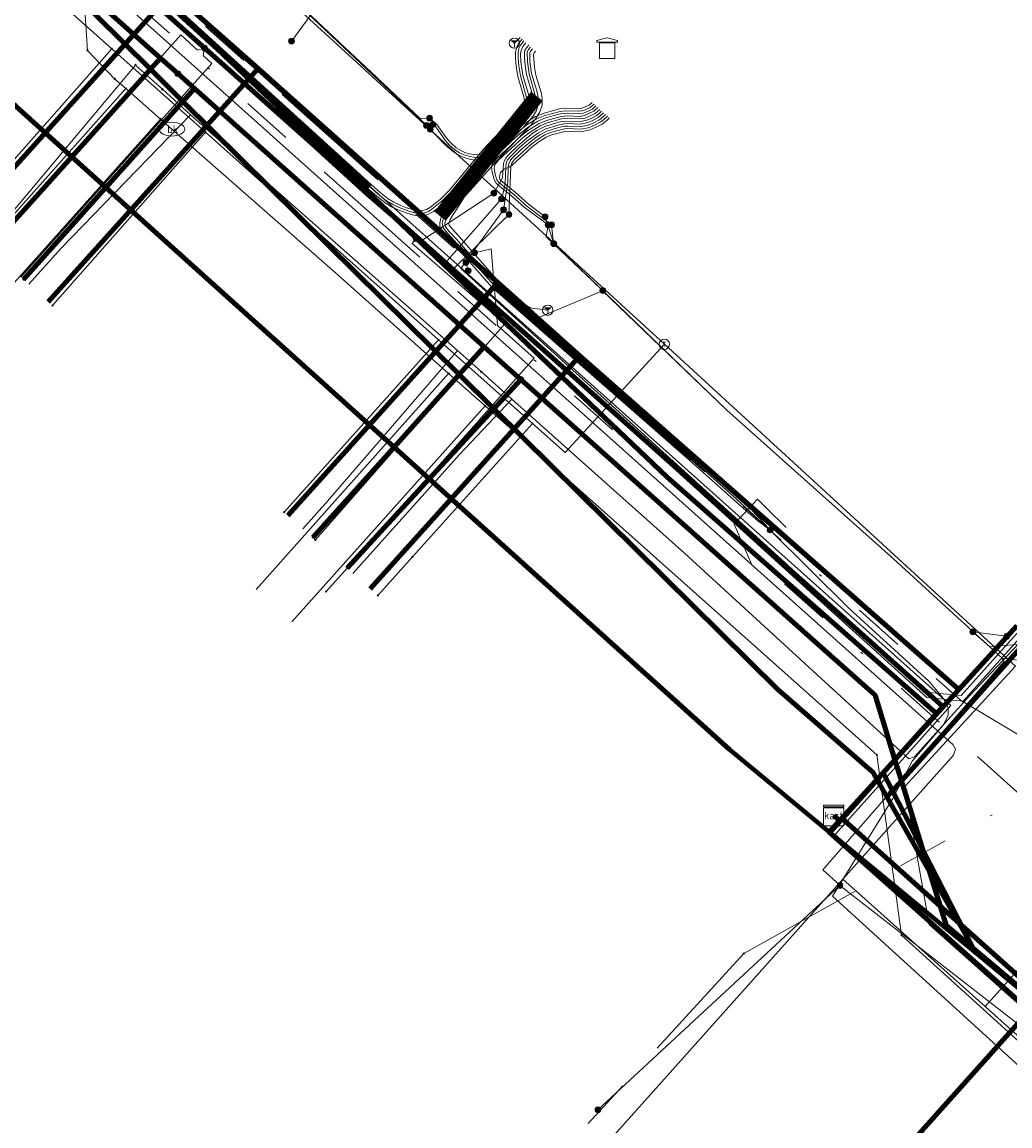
# Model space of a CAD drawing. Header units: metres. Extents: x 98902 to 136161, y 449037 to 499677.
# Tile 65 of 200: x 113127 to 113165, y 483467 to 483510. Entities that reach past the tile are written whole.
import ezdxf
from ezdxf.enums import TextEntityAlignment as Align
from ezdxf.lldxf.tags import DXFTag

# ---------------------------------------------------------------- set-up
doc = ezdxf.new("R2010")
doc.units = ezdxf.units.M
doc.linetypes.add('RI-OVERIG', pattern=[17, 5, -2, 2, -2, 0, -2, 2, -2])
for name, color, linetype, lineweight in [('B-WE-KL-DATA-G', 90, 'KL-DATA-N', 18), ('B-WE-KL-DATA_DUCT-G', 90, 'Continuous', 100), ('B-WE-KL-DATA_HULPSTUK-S', 90, 'Continuous', 25), ('B-WE-KL-DATA_KABELBED-G', 90, 'Continuous', 100), ('B-WE-KL-ET_LS-G', 190, 'KL-LS-N', 18), ('B-WE-KL-ET_LS_HULPSTUK-S', 190, 'Continuous', 25), ('B-WE-KL-ET_LS_MANTELBUIS-G', 190, 'Continuous', 100), ('B-WE-KL-ET_MS-G', 130, 'KL-MS-N', 18), ('B-WE-KL-ET_MS_HULPSTUK-S', 130, 'Continuous', 25), ('B-WE-KL-ET_MS_MANTELBUIS-G', 130, 'Continuous', 100), ('B-WE-KL-GAS_LD-G', 50, 'KL-GAS-LD-N', 18), ('B-WE-KL-GAS_LD_HULPSTUK-S', 50, 'Continuous', 25), ('B-WE-KL-WATER-G', 170, 'KL-WATER-N', 18), ('B-WE-KL-WATER-S', 170, 'Continuous', 25), ('B-WE-KL-WATER_HULPSTUK-S', 170, 'Continuous', 25), ('B-WE-RI-VRIJVERVAL-G', 210, 'RI-OVERIG', 18), ('B-WE-RI-VRIJVERVAL_HULPSTUK-S', 210, 'Continuous', 25)]:
    doc.layers.add(name, color=color, linetype=linetype, lineweight=lineweight)
doc.styles.add('NLCS-ISO', font='NLCS-ISO.ttf')
doc.styles.get("Standard").update_dxf_attribs({"font": 'arial.ttf'})
tags = doc.linetypes.add('KL-DATA-N', pattern='A,4,-1,[101,NLCS.SHX,S=0.5,R=0,X=0,Y=0],-1,4,-1,["D",Standard,S=1,R=0,X=-0.25,Y=-0.5],-1.5', length=12.5).pattern_tags.tags
tags[18] = DXFTag(74, 10)
tags = doc.linetypes.add('KL-GAS-LD-N', pattern='A,4,-1,[69,NLCS.SHX,S=0.5,R=0,X=0,Y=0],-1,4,-1,["L",Standard,S=1,R=0,X=0.25,Y=-0.5],-2', length=13).pattern_tags.tags
tags[18] = DXFTag(74, 10)
tags = doc.linetypes.add('KL-LS-N', pattern='A,4,-1,[103,NLCS.SHX,S=0.75,R=0,X=0,Y=0],-1,4,-1,["L",Standard,S=1,R=0,X=0,Y=-0.5],-2', length=13).pattern_tags.tags
tags[18] = DXFTag(74, 10)
tags = doc.linetypes.add('KL-MS-N', pattern='A,4,-1,[103,NLCS.SHX,S=0.75,R=0,X=0,Y=0],-1,4,-1,["M",Standard,S=1,R=0,X=0,Y=-0.5],-2', length=13).pattern_tags.tags
tags[18] = DXFTag(74, 10)
doc.linetypes.add('KL-WATER-N', pattern='A,7,-0.5,[168,NLCS.SHX,S=0.75,R=0,X=0.75,Y=0],-2', length=9.5)

# ---------------------------------------------------------------- blocks, each defined once
blk = doc.blocks.new('SKL-WTB_HULP_KAST-SO')
at = {"color": 0, "linetype": 'ByBlock', "lineweight": 18}
for points in [[(-2, 2), (2, 2), (2, 1.68), (-2, 1.68)], [(-2, 1.52), (2, 1.52), (2, -2), (-2, -2)]]:
    blk.add_lwpolyline(points, close=True, dxfattribs=at)
at = {"color": 0, "linetype": 'ByBlock', "lineweight": 18, "style": 'NLCS-ISO'}
blk.add_text('kast', height=1.5, dxfattribs=at).set_placement((0, 0), align=Align.MIDDLE_CENTER)
at = {"color": 0, "linetype": 'ByBlock', "lineweight": 18, "style": 'NLCS-ISO', "flags": 1}
for tag, p in [('TYPE', (2.5, 0)), ('OMSCHRIJVING', (2.5, -3)), ('LABEL', (2.5, -1.5))]:
    blk.add_attdef(tag, p, '', height=1, dxfattribs=at)
blk = doc.blocks.new('SKL-WTB_HULP_OVERIG-SO')
at = {"color": 0, "linetype": 'ByBlock', "lineweight": 18}
for points in [[(-0.14, 0.14), (0.14, -0.14)], [(0.14, 0.14), (-0.14, -0.14)]]:
    blk.add_lwpolyline(points, dxfattribs=at)
at = {"color": 0, "linetype": 'ByBlock', "lineweight": 18, "style": 'NLCS-ISO', "flags": 1}
for tag, p in [('TYPE', (1.5, 0)), ('OMSCHRIJVING', (1.5, -3)), ('LABEL', (1.5, -1.5))]:
    blk.add_attdef(tag, p, '', height=1, dxfattribs=at)
blk = doc.blocks.new('SKL-WATER_BRANDKRAAN_BRANDPUT-SO')
at = {"color": 0, "linetype": 'ByBlock', "lineweight": 18}
blk.add_ellipse((0, 0), major_axis=(2.5, 0), ratio=0.54, dxfattribs=at)
at = {"color": 0, "linetype": 'ByBlock', "lineweight": 18, "style": 'NLCS-ISO'}
blk.add_text('bk', height=1.5, dxfattribs=at).set_placement((0.16, 0), align=Align.MIDDLE_CENTER)
blk = doc.blocks.new('SKL-WTB_HULP_AARDING-SO')
at = {"color": 0, "linetype": 'ByBlock', "lineweight": 18}
for points in [[(-0.64, 0.48), (0.64, 0.48)], [(-0.48, 0.35), (0.48, 0.35)], [(-0.32, 0.21), (0.32, 0.21)], [(-0.16, 0.08), (0.16, 0.08)], [(0, -0.8), (0, 0.48)]]:
    blk.add_lwpolyline(points, dxfattribs=at)
blk.add_circle((0, 0), 1, dxfattribs=at)
at = {"color": 0, "linetype": 'ByBlock', "lineweight": 18, "style": 'NLCS-ISO', "flags": 1}
for tag, p in [('TYPE', (1.5, 0)), ('OMSCHRIJVING', (1.5, -3)), ('LABEL', (1.5, -1.5))]:
    blk.add_attdef(tag, p, '', height=1, dxfattribs=at)
blk = doc.blocks.new('SKL-WTB_HULP_T STUK-SO')
at = {"color": 0, "linetype": 'ByBlock', "lineweight": 18}
blk.add_circle((0, 0), 1, dxfattribs=at)
at = {"color": 0, "linetype": 'ByBlock', "lineweight": -2, "style": 'NLCS-ISO'}
blk.add_text('T', height=1, dxfattribs=at).set_placement((0, 0), align=Align.MIDDLE_CENTER)
at = {"color": 0, "linetype": 'ByBlock', "lineweight": 18, "style": 'NLCS-ISO', "flags": 1}
for tag, p in [('TYPE', (1.5, 0)), ('OMSCHRIJVING', (1.5, -3)), ('LABEL', (1.5, -1.5))]:
    blk.add_attdef(tag, p, '', height=1, dxfattribs=at)
blk = doc.blocks.new('SKL-WTB_HULP_MOF-SO')
at = {"linetype": 'ByBlock', "lineweight": 18}
h = blk.add_hatch(color=0, dxfattribs=at)
h.dxf.hatch_style = 1
h.paths.add_polyline_path([(-0.5625, 0, 1), (0.5625, 0, 1)])
at = {"color": 0, "linetype": 'ByBlock', "lineweight": 18}
blk.add_circle((0, 0), 0.5625, dxfattribs=at)
at = {"color": 0, "linetype": 'ByBlock', "lineweight": 18, "style": 'NLCS-ISO', "flags": 1}
for tag, p in [('TYPE', (1.5, 0)), ('OMSCHRIJVING', (1.5, -3)), ('LABEL', (1.5, -1.5))]:
    blk.add_attdef(tag, p, '', height=1, dxfattribs=at)
blk = doc.blocks.new('SKL-WTB_HULP_TECHNISCH GEBOUW-SO')
at = {"color": 0, "linetype": 'ByBlock', "lineweight": 18}
for points in [[(-2, 1.5), (0, 2), (2, 1.5), (2, 1.18), (-2, 1.18)], [(-1.5, 1.02), (1.5, 1.02), (1.5, -2), (-1.5, -2)]]:
    blk.add_lwpolyline(points, close=True, dxfattribs=at)
at = {"color": 0, "linetype": 'ByBlock', "lineweight": 18, "style": 'NLCS-ISO', "flags": 1}
for tag, p in [('TYPE', (2.5, 0)), ('OMSCHRIJVING', (2.5, -3)), ('LABEL', (2.5, -1.5))]:
    blk.add_attdef(tag, p, '', height=1, dxfattribs=at)
blk = doc.blocks.new('SRI-HULP_OVERIG-SO')
at = {"color": 0, "linetype": 'ByBlock', "lineweight": 18}
for points in [[(-0.14, 0.14), (0.14, -0.14)], [(0.14, 0.14), (-0.14, -0.14)]]:
    blk.add_lwpolyline(points, dxfattribs=at)
at = {"color": 0, "linetype": 'ByBlock', "lineweight": 18, "style": 'NLCS-ISO', "flags": 1}
for tag, p in [('TYPE', (1.5, 0)), ('OMSCHRIJVING', (1.5, -3)), ('LABEL', (1.5, -1.5))]:
    blk.add_attdef(tag, p, '', height=1, dxfattribs=at)

msp = doc.modelspace()

# ---------------------------------------------------------------- linework, layer by layer
at = {"layer": 'B-WE-KL-DATA-G', "flags": 128}
for points in [[(113020.432, 483573.982), (113031.658, 483566.995), (113078.845, 483538.792), (113089.848, 483532.216), (113092.564, 483530.306), (113094.655, 483528.069), (113096.405, 483524.762), (113096.939, 483521.455), (113096.89, 483518.843), (113109.036, 483512.527), (113112.87, 483510.063), (113119.857, 483521.564), (113138.482, 483504.803), (113162.747, 483483.105), (113158.238, 483478.074), (113170.674, 483466.928), (113202.517, 483438.355), (113223.332, 483420.253), (113297.237, 483354.025), (113300.048, 483353.792), (113358.552, 483301.314), (113359.602, 483296.803), (113357.13, 483294.061), (113365.216, 483286.732), (113367.912, 483284.289), (113371.537, 483288.338), (113389.927, 483271.882), (113422.275, 483243.381), (113452.111, 483216.258), (113449.253, 483213.084), (113455.3, 483207.641), (113457.177, 483209.669), (113461.69, 483205.633), (113492.702, 483178.76), (113497.063, 483174.789), (113501.879, 483172.163), (113504.847, 483173.605), (113507.331, 483172.914)], [(113020.495, 483574.058), (113023.083, 483572.491), (113039.202, 483562.734), (113045.091, 483559.169), (113054.615, 483553.405), (113055.01, 483553.148), (113070.018, 483543.394), (113077.984, 483538.825), (113089.595, 483531.338), (113092.654, 483529.164), (113094.258, 483527.907), (113094.78, 483527.218), (113096.462, 483524.994), (113097.153, 483523.313), (113097.398, 483522.191), (113112.432, 483512.894), (113112.818, 483512.852), (113113.352, 483512.919), (113114.12, 483513.319), (113117.489, 483518.93), (113119.629, 483522.32), (113126.397, 483515.679), (113131.669, 483511.573), (113132.376, 483510.945), (113135.74, 483507.956), (113145.08, 483499.615), (113148.286, 483496.751), (113163.067, 483483.73), (113165.323, 483486.208), (113183.685, 483469.279), (113211.018, 483444.714), (113220.892, 483435.995), (113257.706, 483403.094), (113269.338, 483392.676), (113280.69, 483382.342), (113306.494, 483359.722), (113319.051, 483348.187), (113319.562, 483347.731), (113333.722, 483335.082), (113333.523, 483334.858)], [(113020.495, 483574.058), (113023.083, 483572.491), (113039.202, 483562.734), (113045.091, 483559.169), (113054.615, 483553.405), (113055.01, 483553.148), (113070.018, 483543.394), (113077.984, 483538.825), (113089.595, 483531.338), (113092.654, 483529.164), (113094.258, 483527.907), (113094.78, 483527.218), (113096.462, 483524.994), (113097.153, 483523.313), (113097.398, 483522.191), (113112.432, 483512.894), (113112.818, 483512.852), (113113.352, 483512.919), (113114.12, 483513.319), (113117.489, 483518.93), (113119.629, 483522.32), (113126.397, 483515.679), (113131.669, 483511.573), (113132.376, 483510.945), (113135.74, 483507.956), (113145.08, 483499.615), (113148.286, 483496.751), (113163.067, 483483.73), (113165.323, 483486.208), (113171.499, 483492.992), (113173.518, 483495.21), (113183.246, 483505.946), (113188.982, 483512.288), (113192.11, 483515.747), (113196.678, 483520.799), (113201.047, 483525.634), (113201.441, 483526.075), (113207.336, 483532.666), (113212.894, 483538.88), (113216.151, 483542.521), (113225.099, 483552.505), (113242.631, 483571.349), (113243.414, 483572.191), (113251.678, 483564.703), (113256.382, 483560.433), (113260.819, 483556.525), (113266.246, 483551.745), (113269.849, 483548.57), (113272.817, 483545.955), (113274.387, 483544.572), (113278.903, 483540.595), (113282.294, 483537.607), (113284.421, 483535.556), (113297.79, 483522.662), (113299.278, 483521.603), (113293.106, 483514.683), (113293.093, 483514.669), (113289.66, 483510.836), (113289.882, 483510.638), (113289.993, 483510.539), (113290.104, 483510.439)], [(113196.455, 483520.999), (113196.678, 483520.799), (113192.11, 483515.747), (113188.982, 483512.288), (113183.246, 483505.946), (113173.518, 483495.21), (113171.499, 483492.992), (113165.323, 483486.208), (113163.067, 483483.73), (113158.5, 483478.714), (113158.414, 483478.62), (113158.185, 483478.813)], [(113183.618, 483516.305), (113184.021, 483516.753), (113188.982, 483512.288), (113183.246, 483505.946), (113173.518, 483495.21), (113171.499, 483492.992), (113165.323, 483486.208), (113163.067, 483483.73), (113158.5, 483478.714), (113158.414, 483478.62), (113158.185, 483478.813)], [(113158.185, 483478.813), (113158.414, 483478.62), (113158.5, 483478.714), (113163.067, 483483.73), (113148.286, 483496.751), (113145.08, 483499.615), (113135.74, 483507.956), (113132.376, 483510.945), (113124.194, 483501.853)], [(113132.376, 483510.945), (113135.74, 483507.956)], [(113158.185, 483478.813), (113158.414, 483478.62), (113158.5, 483478.714), (113163.067, 483483.73), (113165.323, 483486.208), (113171.499, 483492.992), (113173.518, 483495.21), (113183.246, 483505.946), (113179.128, 483509.652)], [(113125.039, 483501.105), (113125.96, 483502.137), (113130.952, 483508.095)], [(113158.185, 483478.813), (113158.414, 483478.62), (113158.5, 483478.714), (113163.067, 483483.73), (113148.286, 483496.751), (113145.08, 483499.615), (113135.74, 483507.956), (113127.553, 483498.86)], [(113130.952, 483508.095), (113132.003, 483507.147)], [(113135.74, 483507.956), (113145.08, 483499.615)], [(113132.003, 483507.147), (113133.106, 483506.151)], [(113126.794, 483499.538), (113128.059, 483500.953), (113133.106, 483506.151)], [(113133.106, 483506.151), (113143.518, 483496.952)], [(113158.185, 483478.813), (113158.414, 483478.62), (113158.5, 483478.714), (113163.067, 483483.73), (113148.286, 483496.751), (113145.08, 483499.615), (113136.897, 483490.523)], [(113145.08, 483499.615), (113148.286, 483496.751)], [(113158.185, 483478.813), (113158.414, 483478.62), (113158.5, 483478.714), (113163.067, 483483.73), (113165.323, 483486.208), (113171.499, 483492.992), (113173.518, 483495.21), (113169.468, 483498.855)], [(113137.483, 483490.002), (113138.438, 483491.074), (113143.518, 483496.952)], [(113158.185, 483478.813), (113158.414, 483478.62), (113158.5, 483478.714), (113163.067, 483483.73), (113148.286, 483496.751), (113140.102, 483487.656)], [(113143.518, 483496.952), (113144.444, 483496.124)], [(113148.286, 483496.751), (113163.067, 483483.73)], [(113158.185, 483478.813), (113158.414, 483478.62), (113158.5, 483478.714), (113163.067, 483483.73), (113165.323, 483486.208), (113171.499, 483492.992), (113167.47, 483496.617)], [(113144.444, 483496.124), (113145.633, 483495.06)], [(113139.436, 483488.258), (113143.593, 483492.903), (113145.633, 483495.06)], [(113145.633, 483495.06), (113152.365, 483489.051), (113161.118, 483481.021), (113161.332, 483481.101), (113163.479, 483483.483), (113167.118, 483487.339), (113170.951, 483491.715)], [(113163.067, 483483.73), (113158.5, 483478.714)], [(113158.185, 483478.813), (113158.414, 483478.62), (113158.004, 483478.168), (113175.342, 483462.74), (113171.93, 483458.948)], [(113158.185, 483478.813), (113158.414, 483478.62), (113158.004, 483478.168), (113175.342, 483462.74), (113178.691, 483459.734), (113175.283, 483455.947)], [(113158.185, 483478.813), (113158.414, 483478.62), (113158.004, 483478.168), (113175.342, 483462.74), (113178.691, 483459.734), (113188.188, 483451.213), (113184.777, 483447.422)], [(113158.185, 483478.813), (113158.414, 483478.62), (113158.004, 483478.168), (113175.342, 483462.74), (113178.691, 483459.734), (113188.188, 483451.213), (113191.314, 483448.408), (113187.903, 483444.618)], [(113158.185, 483478.813), (113158.414, 483478.62), (113158.004, 483478.168), (113175.342, 483462.74), (113178.691, 483459.734), (113188.188, 483451.213), (113191.314, 483448.408), (113201.036, 483439.698), (113197.619, 483435.892)], [(113158.5, 483478.714), (113183.051, 483456.762)]]:
    msp.add_lwpolyline(points, dxfattribs=at)
at = {"layer": 'B-WE-KL-DATA_DUCT-G', "flags": 128}
msp.add_lwpolyline([(113126.397, 483515.679), (113131.669, 483511.573), (113150.28, 483494.956), (113163.067, 483483.73), (113158.5, 483478.714), (113203.075, 483438.793), (113223.354, 483420.234), (113264.347, 483383.498), (113296.962, 483354.674), (113299.097, 483354.502), (113310.226, 483345.045), (113333.398, 483323.528), (113358.561, 483301.386), (113359.753, 483297.135), (113357.127, 483294.135), (113367.946, 483284.324), (113371.64, 483288.398), (113389.894, 483271.845), (113400.789, 483262.62)], dxfattribs=at)
at = {"layer": 'B-WE-KL-DATA_KABELBED-G', "flags": 128}
for points in [[(113145.194, 483496.524), (113144.552, 483497.097), (113133.256, 483507.174), (113132.603, 483507.757), (113131.925, 483508.362), (113126.092, 483513.566), (113120.043, 483518.961), (113119.351, 483518.184), (113118.174, 483516.861), (113117.397, 483515.988), (113115.911, 483514.318), (113113.529, 483511.642), (113113.512, 483511.623), (113113.39, 483511.486), (113112.011, 483512.315), (113109.275, 483513.96), (113099.598, 483519.498), (113098.223, 483520.319), (113097.701, 483520.651), (113097.927, 483521.046)], [(113151.686, 483492.014), (113140.777, 483502.409), (113129.321, 483513.325), (113120.819, 483520.838), (113120.552, 483520.437), (113118.964, 483518.048), (113118.174, 483516.861), (113116.33, 483514.089), (113114.367, 483511.137), (113114.231, 483511.219), (113113.529, 483511.642), (113112.118, 483512.493), (113111.086, 483513.116), (113109.853, 483513.859), (113109.782, 483513.902), (113100.275, 483519.631), (113097.927, 483521.046)], [(113120.426, 483520.55), (113120.426, 483520.55), (113120.552, 483520.437), (113128.952, 483512.951), (113140.777, 483502.409), (113143.479, 483500), (113151.959, 483492.44), (113162.442, 483483.07), (113161.722, 483482.266), (113160.574, 483480.984), (113160.117, 483480.474), (113159.88, 483480.209), (113158.796, 483478.999), (113158.036, 483478.152)], [(113160.263, 483479.536), (113159.88, 483480.209), (113159.723, 483480.485), (113155.99, 483483.743), (113144.927, 483494.683), (113143.58, 483496.015), (113139.551, 483500), (113132.806, 483506.671), (113131.535, 483507.928), (113125.129, 483514.263)], [(113124.194, 483501.853), (113132.376, 483510.945)], [(113132.376, 483510.945), (113135.74, 483507.956)], [(113158.036, 483478.152), (113154.118, 483481.393), (113153.992, 483481.506), (113142.413, 483491.946), (113141.038, 483493.186), (113133.48, 483500), (113129.801, 483503.317), (113128.47, 483504.518), (113121.79, 483510.541), (113121.684, 483510.57)], [(113132.603, 483507.757), (113131.925, 483508.362), (113131.535, 483507.928), (113128.47, 483504.518), (113125.241, 483500.925)], [(113132.603, 483507.757), (113133.256, 483507.174), (113132.806, 483506.671), (113129.801, 483503.317), (113126.584, 483499.726)], [(113127.553, 483498.86), (113135.74, 483507.956)], [(113135.74, 483507.956), (113145.08, 483499.615)], [(113136.897, 483490.523), (113145.08, 483499.615)], [(113145.08, 483499.615), (113148.286, 483496.751)], [(113145.977, 483495.826), (113145.194, 483496.524), (113144.552, 483497.097), (113143.58, 483496.015), (113141.038, 483493.186), (113137.868, 483489.659)], [(113140.102, 483487.656), (113148.286, 483496.751)], [(113148.286, 483496.751), (113163.067, 483483.73)], [(113163.63, 483473.64), (113163.617, 483473.651), (113162.565, 483474.535), (113161.917, 483476.634), (113161.656, 483477.479), (113160.827, 483480.166), (113160.574, 483480.984), (113160.574, 483480.986), (113159.796, 483483.505), (113157.573, 483485.483), (113145.977, 483495.826), (113145.194, 483496.524)], [(113145.977, 483495.826), (113144.927, 483494.683), (113142.413, 483491.946), (113139.211, 483488.46)], [(113163.63, 483473.64), (113161.656, 483477.479), (113160.476, 483479.774), (113160.117, 483480.474), (113160.116, 483480.475), (113160.574, 483480.986), (113162.194, 483482.797), (113151.686, 483492.014)], [(113165.323, 483486.208), (113163.067, 483483.73)], [(113160.263, 483479.536), (113160.476, 483479.774), (113160.827, 483480.166), (113164.79, 483484.595), (113165.122, 483484.966), (113165.455, 483485.338)], [(113163.067, 483483.73), (113158.5, 483478.714)], [(113163.738, 483473.438), (113163.617, 483473.651), (113163.32, 483474.173), (113161.917, 483476.634), (113160.263, 483479.536)], [(113158.414, 483478.62), (113158.004, 483478.168), (113175.342, 483462.74)], [(113158.414, 483478.62), (113158.185, 483478.813)], [(113158.5, 483478.714), (113158.414, 483478.62)], [(113158.5, 483478.714), (113183.051, 483456.762)], [(113163.738, 483473.438), (113158.036, 483478.152)], [(113208.289, 483434.037), (113202.986, 483438.873), (113177.526, 483461.612), (113171.076, 483467.372), (113163.63, 483473.64)], [(113166.08, 483471.501), (113163.738, 483473.438)], [(113116.401, 483416.386), (113120.178, 483420.274), (113133.2, 483434.726), (113139.792, 483442.099), (113165.471, 483470.82), (113166.08, 483471.501)]]:
    msp.add_lwpolyline(points, dxfattribs=at)
at = {"layer": 'B-WE-KL-ET_LS-G', "flags": 128}
for points in [[(113184.58, 483587.4), (113183.89, 483586.64), (113182, 483584.56), (113181.817, 483584.36), (113179.95, 483582.32), (113179.925, 483582.293), (113176.83, 483578.9), (113176.6, 483578.64), (113174.98, 483576.81), (113172.61, 483574.14), (113169.339, 483570.445), (113168.015, 483568.949), (113167.91, 483568.83), (113161.39, 483561.48), (113157.616, 483557.221), (113156.95, 483556.47), (113156.186, 483555.801), (113155.35, 483555.07), (113153.81, 483553.72), (113149.38, 483548.64), (113145.041, 483543.656), (113143.985, 483542.444), (113143.59, 483541.99), (113140.51, 483538.45), (113137.97, 483535.34), (113137.63, 483534.93), (113133.342, 483530.147), (113132.17, 483528.84), (113132.001, 483528.652), (113128.67, 483524.94), (113127.05, 483522.72), (113127.46, 483519.56), (113128.88, 483518.44), (113142.298, 483505.748), (113142.452, 483505.593)], [(113270.56, 483569.94), (113266.11, 483565.23), (113264.92, 483565.23), (113263.87, 483565.88), (113249.64, 483578.92), (113248.68, 483577.87), (113243.82, 483572.57), (113236.19, 483564.25), (113225.46, 483552.55), (113216.68, 483542.99), (113212.43, 483538.36), (113204.54, 483529.59), (113200.46, 483525.01), (113192.61, 483516.21), (113188.48, 483511.56), (113180.67, 483502.82), (113176.5, 483498.13), (113168.39, 483489.04), (113168.08, 483488.7), (113165.66, 483485.99), (113163.23, 483483.28), (113161.82, 483483.42), (113143.36, 483500.14), (113145.521, 483502.265)], [(113251.38, 483577.6), (113249.63, 483579.2), (113248.53, 483578.01), (113243.67, 483572.7), (113236.01, 483564.35), (113225.34, 483552.73), (113216.54, 483543.13), (113212.29, 483538.5), (113209.53, 483535.49), (113204.37, 483529.69), (113200.34, 483525.18), (113192.47, 483516.34), (113188.35, 483511.72), (113180.53, 483502.95), (113176.34, 483498.25), (113168.24, 483489.17), (113167.94, 483488.83), (113165.53, 483486.15), (113163.15, 483483.49), (113161.9, 483483.61), (113157.7, 483487.4), (113143.64, 483500.15), (113145.312, 483502.45)], [(113091.3, 483549.08), (113091.585, 483548.925), (113100.79, 483543.94), (113100.79, 483543.93), (113102.27, 483543.14), (113104.36, 483542.4), (113105.45, 483542.29), (113105.45, 483542.28), (113106.32, 483542.21), (113108.28, 483542.09), (113108.28, 483542.08), (113108.5, 483542.08), (113110.55, 483542.34), (113110.67, 483542.37), (113112.69, 483542.97), (113113.51, 483543.22), (113116.08, 483544.52), (113117.6, 483545.82), (113118.6, 483547.17), (113120.34, 483549.81), (113120.69, 483549.86), (113121.11, 483549.61), (113129.08, 483545.01), (113129.83, 483544.57), (113130.51, 483543.9), (113130.95, 483542.62), (113131.04, 483541.43), (113130.95, 483540.65), (113130.56, 483539.79), (113119.35, 483521.98), (113119.34, 483521.73), (113126.27, 483515.53), (113137.18, 483505.53), (113139.95, 483503), (113141.895, 483501.331), (113142.03, 483501.21), (113143.02, 483500.35), (113145.233, 483502.868)], [(113147.26, 483501.132), (113147.26, 483501.12), (113148.78, 483499.67), (113149.17, 483499.3), (113149.17, 483499.29), (113149.18, 483499.3), (113149.17, 483499.29), (113154.02, 483494.63), (113160.53, 483488.82), (113163.61, 483485.99), (113164.27, 483485.39), (113165.45, 483485.5), (113168.04, 483488.39), (113169.33, 483489.86), (113169.33, 483489.85), (113172.349, 483493.271), (113174.305, 483495.487), (113175.26, 483496.57), (113181.13, 483503.23), (113183.38, 483505.782), (113184.83, 483507.427), (113187.01, 483509.9), (113187.14, 483510.05), (113193.03, 483516.43), (113196.076, 483519.723), (113197.46, 483521.219), (113199.07, 483522.96), (113200.92, 483524.97), (113205, 483529.76), (113205.89, 483530.8), (113207.794, 483532.852), (113209.636, 483534.837), (113210.91, 483536.21), (113216.95, 483542.73), (113220.292, 483546.34), (113221.587, 483547.739), (113222.06, 483548.25), (113222.33, 483548.55)], [(113142.426, 483506.021), (113142.066, 483505.993), (113140.335, 483507.633), (113139.124, 483508.776), (113137.838, 483509.99), (113136.576, 483511.18), (113134.462, 483513.195), (113132.305, 483515.229), (113128.89, 483518.449), (113127.43, 483519.6), (113120.997, 483525.481), (113120.785, 483525.564), (113120.473, 483525.427), (113117.736, 483520.542), (113116.683, 483518.657), (113116.504, 483518.263), (113116.5, 483518.26)], [(113117.15, 483519.42), (113117.15, 483519.44), (113120.49, 483525.42), (113120.78, 483525.55), (113120.98, 483525.48), (113127.45, 483519.55), (113128.87, 483518.43), (113142.288, 483505.742), (113142.549, 483505.775)], [(113304.196, 483363.185), (113296.218, 483354.309), (113278.75, 483369.988), (113274.577, 483373.726), (113274.336, 483373.942), (113274.059, 483374.091), (113273.75, 483374.066), (113272.864, 483373.778), (113257.016, 483388.014), (113236.14, 483406.767), (113216.951, 483424.003), (113209.269, 483430.903), (113182.791, 483454.615), (113164.093, 483471.36), (113158.543, 483476.331), (113162.859, 483481.163), (113162.94, 483481.401), (113162.836, 483481.586), (113130.074, 483510.902), (113119.524, 483520.342), (113119.114, 483520.502), (113118.764, 483520.23), (113117.284, 483517.813), (113109.094, 483504.441), (113108.972, 483504.205)], [(113069.762, 483439.202), (113077.62, 483452.63), (113081.82, 483459.43), (113088.13, 483466.85), (113090.68, 483471.36), (113095.042, 483479.07), (113117.95, 483519.56), (113118.14, 483519.58), (113123.31, 483518.2), (113126.27, 483515.52), (113132.85, 483509.49), (113133.652, 483508.752), (113137.18, 483505.53), (113137.18, 483505.52), (113139.95, 483503), (113142.03, 483501.21), (113142.03, 483501.2), (113142.04, 483501.2), (113144.931, 483503.096)], [(113137.77, 483510), (113137.77, 483510.01), (113137.05, 483509.04), (113137.04, 483509.03)], [(113133.652, 483508.752), (113133.377, 483508.668), (113132.72, 483509.27), (113125.26, 483500.909)], [(113133.652, 483508.752), (113133.598, 483508.465), (113133.931, 483508.16), (113126.479, 483499.82)], [(113142.426, 483506.021), (113142.713, 483505.778), (113143.065, 483505.271), (113143.23, 483505.079), (113143.467, 483504.869), (113143.637, 483504.762), (113143.805, 483504.683), (113143.973, 483504.629), (113144.145, 483504.597), (113144.498, 483504.59), (113144.666, 483504.612), (113144.802, 483504.65), (113144.9, 483504.704), (113145.058, 483504.839), (113145.146, 483504.945), (113145.514, 483505.301), (113145.832, 483505.581), (113146.108, 483505.798), (113146.347, 483505.961), (113146.554, 483506.08), (113146.887, 483506.219), (113147.495, 483506.383), (113147.737, 483506.411), (113148.224, 483506.391), (113148.341, 483506.401), (113148.643, 483506.532), (113148.762, 483506.633)], [(113142.452, 483505.593), (113142.963, 483505.044), (113143.159, 483504.858), (113143.351, 483504.706), (113143.541, 483504.586), (113143.732, 483504.497), (113143.924, 483504.435), (113144.119, 483504.398), (113144.318, 483504.384), (113144.515, 483504.39), (113144.704, 483504.416), (113144.87, 483504.461), (113145.011, 483504.535), (113145.136, 483504.636), (113145.293, 483504.809), (113145.65, 483505.154), (113145.96, 483505.428), (113146.226, 483505.637), (113146.646, 483505.902), (113146.951, 483506.03), (113147.532, 483506.187), (113147.816, 483506.212), (113148.279, 483506.192), (113148.432, 483506.218), (113148.774, 483506.377), (113148.911, 483506.499)], [(113142.549, 483505.775), (113142.671, 483505.679), (113143.032, 483505.167), (113143.205, 483504.97), (113143.409, 483504.788), (113143.589, 483504.674), (113143.769, 483504.59), (113143.949, 483504.532), (113144.132, 483504.498), (113144.506, 483504.49), (113144.685, 483504.514), (113144.836, 483504.556), (113144.956, 483504.619), (113145.135, 483504.775), (113145.22, 483504.877), (113145.582, 483505.227), (113145.896, 483505.504), (113146.167, 483505.718), (113146.4, 483505.876), (113146.6, 483505.991), (113146.919, 483506.125), (113147.513, 483506.285), (113147.741, 483506.311), (113148.223, 483506.291), (113148.362, 483506.303), (113148.495, 483506.348), (113148.689, 483506.443), (113148.837, 483506.566)], [(113147.043, 483501.854), (113146.118, 483502.543), (113145.635, 483502.982), (113145.15, 483503.364), (113145.024, 483503.481), (113144.938, 483503.629), (113144.865, 483503.917), (113144.844, 483504.121), (113144.886, 483504.26), (113145.041, 483504.451), (113146.024, 483505.351), (113146.286, 483505.556), (113146.692, 483505.813), (113146.983, 483505.935), (113147.55, 483506.088), (113147.815, 483506.112), (113148.284, 483506.092), (113148.46, 483506.122), (113148.826, 483506.291), (113148.985, 483506.432)], [(113144.931, 483503.096), (113145.266, 483503.694), (113145.306, 483504.239), (113145.336, 483504.348), (113145.396, 483504.463), (113145.491, 483504.583), (113145.853, 483504.933), (113146.404, 483505.395), (113146.613, 483505.537), (113146.925, 483505.701), (113147.446, 483505.86), (113147.702, 483505.908), (113148.295, 483505.892), (113148.518, 483505.93), (113148.722, 483506.013), (113148.93, 483506.12), (113149.04, 483506.201), (113149.135, 483506.298)], [(113147.184, 483501.862), (113146.211, 483502.592), (113145.7, 483503.058), (113145.13, 483503.513), (113145.051, 483503.62), (113144.985, 483503.823), (113144.943, 483504.074), (113144.977, 483504.22), (113145.125, 483504.397), (113146.089, 483505.274), (113146.345, 483505.476), (113146.738, 483505.724), (113147.015, 483505.84), (113147.568, 483505.99), (113147.814, 483506.012), (113148.289, 483505.992), (113148.489, 483506.026), (113148.878, 483506.206), (113149.06, 483506.365)], [(113146.929, 483502.176), (113146.285, 483502.66), (113145.765, 483503.134), (113145.199, 483503.585), (113145.166, 483503.637), (113145.152, 483503.699), (113145.161, 483503.799), (113145.196, 483503.895), (113145.331, 483504.029), (113145.552, 483504.121), (113145.648, 483504.185), (113146.409, 483504.89), (113146.641, 483505.072), (113146.968, 483505.28), (113147.174, 483505.366), (113147.702, 483505.505), (113148.315, 483505.492), (113148.633, 483505.547), (113148.894, 483505.651), (113149.158, 483505.791), (113149.348, 483505.942), (113149.431, 483506.03)], [(113145.233, 483502.868), (113145.284, 483503.042), (113145.366, 483503.475), (113145.394, 483504.137), (113145.43, 483504.312), (113145.48, 483504.409), (113145.564, 483504.514), (113145.921, 483504.86), (113146.217, 483505.12), (113146.666, 483505.452), (113146.963, 483505.608), (113147.388, 483505.741), (113147.66, 483505.802), (113147.813, 483505.812), (113148.3, 483505.792), (113148.547, 483505.834), (113148.765, 483505.922), (113148.998, 483506.045), (113149.209, 483506.231)], [(113145.312, 483502.45), (113145.472, 483503.521), (113145.491, 483504.091), (113145.511, 483504.239), (113145.564, 483504.354), (113145.636, 483504.445), (113145.989, 483504.786), (113146.522, 483505.233), (113146.719, 483505.368), (113147.002, 483505.516), (113147.414, 483505.645), (113147.674, 483505.703), (113147.812, 483505.712), (113148.305, 483505.692), (113148.576, 483505.739), (113148.808, 483505.832), (113149.051, 483505.96), (113149.212, 483506.089), (113149.283, 483506.164)], [(113145.521, 483502.265), (113145.593, 483504.12), (113145.63, 483504.268), (113145.709, 483504.377), (113146.345, 483504.966), (113146.582, 483505.153), (113146.922, 483505.368), (113147.142, 483505.461), (113147.688, 483505.604), (113147.811, 483505.612), (113148.31, 483505.592), (113148.604, 483505.643), (113148.851, 483505.742), (113149.105, 483505.876), (113149.196, 483505.941), (113149.357, 483506.097)], [(113199.17, 483440.82), (113199.17, 483440.83), (113199.02, 483440.96), (113197.6, 483442.23), (113197.6, 483442.24), (113191.24, 483447.97), (113191.24, 483447.98), (113189.572, 483449.485), (113184.88, 483453.7), (113184.88, 483453.71), (113179.73, 483458.36), (113179.23, 483458.8), (113179.23, 483458.81), (113178.52, 483459.44), (113178.52, 483459.45), (113176.994, 483460.829), (113172.16, 483465.18), (113172.16, 483465.19), (113170.47, 483466.71), (113158.43, 483476.08), (113158.43, 483476.09), (113157.76, 483476.69), (113164.83, 483484.82), (113164.75, 483484.95), (113164.27, 483485.39), (113163.61, 483485.99), (113160.53, 483488.82), (113154.02, 483494.63), (113147.27, 483501.13), (113146.929, 483502.176)], [(113147.27, 483501.12), (113147.26, 483501.12), (113146.97, 483501.39), (113147.043, 483501.854)], [(113147.26, 483501.132), (113147.26, 483501.12), (113147.184, 483501.862)], [(113141.895, 483501.331), (113141.743, 483501.127), (113145.356, 483497.995), (113137.97, 483489.568)], [(113144.18, 483500.77), (113144.83, 483500.92), (113145.07, 483497.93), (113146.5, 483496.66), (113141.28, 483490.77), (113139.22, 483488.47), (113138.39, 483487.55)], [(113147.27, 483501.12), (113147.26, 483501.12), (113148.78, 483499.67), (113154.02, 483494.63), (113160.53, 483488.82), (113163.61, 483485.99), (113163.61, 483485.98), (113164.27, 483485.39), (113164.75, 483484.95), (113165.86, 483484.81), (113168.31, 483487.58), (113168.49, 483487.41), (113174.98, 483481.77), (113175.11, 483481.22), (113173.86, 483477.84), (113173.87, 483477.28)], [(113143.84, 483500.39), (113143.93, 483500.08), (113143.93, 483500.07)], [(113149.18, 483499.3), (113149.17, 483499.29), (113146.53, 483498.18), (113146.52, 483498.17)], [(113154.983, 483488.613), (113154.304, 483490.18), (113155.213, 483491.151), (113155.568, 483490.799), (113156.329, 483490.044)], [(113163.61, 483485.98), (113164.93, 483485.81), (113164.93, 483485.8)], [(113158.543, 483476.331), (113148.973, 483465.609), (113146.243, 483465.614)], [(113158.43, 483476.08), (113148.99, 483467.33)], [(113166.375, 483473.911), (113164.093, 483471.36)]]:
    msp.add_lwpolyline(points, dxfattribs=at)
at = {"layer": 'B-WE-KL-ET_LS_MANTELBUIS-G', "flags": 128}
for points in [[(113142.758, 483502.264), (113146.528, 483506.932)], [(113142.836, 483502.201), (113146.606, 483506.869)], [(113142.914, 483502.138), (113146.684, 483506.806)], [(113142.992, 483502.076), (113146.762, 483506.743)]]:
    msp.add_lwpolyline(points, dxfattribs=at)
at = {"layer": 'B-WE-KL-ET_MS-G', "flags": 128}
for points in [[(113146.178, 483508.965), (113146.056, 483508.82), (113145.99, 483508.661), (113145.976, 483508.533), (113145.989, 483508.219), (113146.062, 483507.694), (113146.294, 483506.906), (113146.323, 483506.684), (113146.299, 483506.547), (113146.225, 483506.387), (113145.98, 483506.063), (113144.674, 483504.675), (113143.253, 483502.975), (113142.87, 483502.613), (113142.574, 483502.385), (113142.392, 483502.28), (113142.211, 483502.22), (113142.022, 483502.205), (113141.815, 483502.233), (113141.581, 483502.295), (113141.196, 483502.441), (113140.939, 483502.567), (113140.693, 483502.714), (113140.35, 483502.984), (113140.029, 483503.265), (113124.239, 483517.649), (113122.596, 483519.199), (113122.194, 483519.605), (113121.894, 483519.934), (113121.691, 483520.202), (113121.619, 483520.322), (113121.524, 483520.548), (113121.496, 483520.659), (113121.47, 483520.889), (113121.505, 483521.277), (113121.635, 483521.747), (113121.778, 483522.129), (113121.947, 483522.516), (113122.428, 483523.486), (113122.694, 483523.958)], [(113146.104, 483509.032), (113145.972, 483508.874), (113145.906, 483508.734), (113145.877, 483508.582), (113145.881, 483508.366), (113145.902, 483508.066), (113145.964, 483507.672), (113146.197, 483506.882), (113146.222, 483506.688), (113146.203, 483506.577), (113146.138, 483506.438), (113145.905, 483506.129), (113144.599, 483504.742), (113143.259, 483503.129), (113142.904, 483502.776), (113142.518, 483502.468), (113142.35, 483502.371), (113142.191, 483502.318), (113142.025, 483502.305), (113141.835, 483502.331), (113141.611, 483502.39), (113141.236, 483502.533), (113140.986, 483502.655), (113140.749, 483502.796), (113140.415, 483503.06), (113140.095, 483503.34), (113124.307, 483517.722), (113122.667, 483519.271), (113122.266, 483519.674), (113121.971, 483519.999), (113121.775, 483520.257), (113121.707, 483520.37), (113121.62, 483520.577), (113121.57, 483520.892), (113121.604, 483521.259), (113121.677, 483521.55), (113121.871, 483522.092), (113122.694, 483523.958)], [(113146.03, 483509.099), (113145.888, 483508.928), (113145.811, 483508.765), (113145.777, 483508.588), (113145.781, 483508.362), (113145.802, 483508.055), (113145.866, 483507.651), (113146.1, 483506.859), (113146.122, 483506.691), (113146.108, 483506.607), (113146.052, 483506.489), (113145.829, 483506.194), (113144.524, 483504.808), (113143.185, 483503.195), (113142.837, 483502.85), (113142.463, 483502.551), (113142.308, 483502.462), (113142.171, 483502.416), (113142.029, 483502.405), (113141.856, 483502.428), (113141.523, 483502.526), (113141.277, 483502.624), (113141.033, 483502.743), (113140.806, 483502.879), (113140.479, 483503.136), (113140.161, 483503.415), (113124.375, 483517.795), (113122.737, 483519.342), (113122.338, 483519.743), (113122.048, 483520.063), (113121.859, 483520.312), (113121.796, 483520.417), (113121.715, 483520.607), (113121.67, 483520.895), (113121.702, 483521.24), (113121.773, 483521.522), (113121.887, 483521.859), (113122.334, 483522.938), (113122.694, 483523.958)], [(113145.951, 483509.171), (113145.73, 483508.946)], [(113155.708, 483489.952), (113155.232, 483490.315), (113154.77, 483490.695), (113152.589, 483492.646), (113144.855, 483499.428), (113143.304, 483501.189), (113143.024, 483501.488), (113142.866, 483501.704), (113142.83, 483501.814), (113142.82, 483501.92), (113142.867, 483502.12), (113143.038, 483502.447), (113143.182, 483502.647), (113143.506, 483503.16), (113143.929, 483503.651), (113144.769, 483504.578), (113146.094, 483505.965), (113146.286, 483506.207), (113146.406, 483506.409), (113146.464, 483506.591), (113146.473, 483506.679), (113146.459, 483506.852), (113146.209, 483507.725), (113146.15, 483508.092), (113146.131, 483508.376), (113146.127, 483508.567), (113146.144, 483508.656), (113146.199, 483508.764), (113146.289, 483508.864)], [(113155.708, 483489.952), (113154.24, 483491.304), (113152.655, 483492.72), (113144.924, 483499.5), (113143.382, 483501.252), (113143.106, 483501.544), (113142.958, 483501.743), (113142.921, 483501.918), (113142.96, 483502.083), (113143.125, 483502.397), (113143.268, 483502.596), (113143.586, 483503.1), (113144.004, 483503.584), (113144.842, 483504.508), (113146.169, 483505.9), (113146.368, 483506.149), (113146.497, 483506.367), (113146.563, 483506.574), (113146.573, 483506.675), (113146.558, 483506.869), (113146.306, 483507.746), (113146.238, 483508.237), (113146.235, 483508.612), (113146.277, 483508.701), (113146.363, 483508.797)], [(113155.708, 483489.952), (113155.308, 483490.398), (113154.891, 483490.827), (113153.705, 483491.92), (113144.993, 483499.572), (113143.459, 483501.315), (113143.189, 483501.601), (113143.051, 483501.781), (113143.021, 483501.916), (113143.03, 483501.976), (113143.093, 483502.131), (113143.211, 483502.347), (113143.354, 483502.545), (113143.666, 483503.04), (113144.079, 483503.518), (113144.914, 483504.439), (113146.245, 483505.835), (113146.45, 483506.092), (113146.588, 483506.325), (113146.662, 483506.557), (113146.67, 483506.781), (113146.609, 483507.085), (113146.404, 483507.768), (113146.338, 483508.243), (113146.328, 483508.571), (113146.357, 483508.64), (113146.438, 483508.73)], [(113147.031, 483498.527), (113146.418, 483498.604), (113146.304, 483498.649), (113146.151, 483498.751), (113145.097, 483499.68), (113144.945, 483499.84), (113143.569, 483501.417), (113143.302, 483501.699), (113143.187, 483501.848), (113143.172, 483501.912), (113143.227, 483502.064), (113143.338, 483502.266), (113143.479, 483502.462), (113143.77, 483502.933), (113145.023, 483504.336), (113146.359, 483505.737), (113146.572, 483506.005), (113146.724, 483506.262), (113146.81, 483506.531), (113146.82, 483506.793), (113146.781, 483507.022), (113146.574, 483507.702), (113146.513, 483508.011), (113146.476, 483508.497), (113146.498, 483508.567), (113146.549, 483508.63)], [(113142.68, 483502.327), (113142.774, 483502.444)], [(113311.61, 483342.63), (113311.61, 483342.64), (113310.27, 483341.14), (113309.62, 483340.85), (113308.7, 483341.1), (113298.34, 483350.65), (113279.81, 483366.95), (113266.1, 483379.23), (113249.8, 483393.62), (113217.42, 483422.67), (113201.38, 483437.3), (113182.8, 483453.87), (113169.08, 483465.69), (113158.14, 483475.66), (113160.49, 483479.47), (113161.24, 483480.93), (113162.46, 483482.34), (113162.65, 483482.72), (113162.65, 483483.01), (113162.46, 483483.39), (113161.89, 483484.05), (113158.79, 483486.89), (113155.708, 483489.952)]]:
    msp.add_lwpolyline(points, dxfattribs=at)
at = {"layer": 'B-WE-KL-ET_MS_MANTELBUIS-G', "flags": 128}
for points in [[(113124.307, 483517.722), (113140.095, 483503.34)], [(113142.68, 483502.327), (113146.45, 483506.994)], [(113144.924, 483499.5), (113152.655, 483492.72)]]:
    msp.add_lwpolyline(points, dxfattribs=at)
at = {"layer": 'B-WE-KL-GAS_LD-G', "flags": 128}
for points in [[(113138.846, 483537.051), (113132.962, 483530.488), (113132.156, 483529.588), (113128.284, 483525.269), (113124.984, 483521.588), (113128.667, 483518.21), (113151.58, 483497.198)], [(113151.58, 483497.198), (113147.708, 483492.976), (113146.44, 483494.106), (113142.773, 483497.372), (113133.682, 483505.468), (113130.027, 483508.723), (113125.426, 483512.821), (113124.679, 483513.486)], [(113124.063, 483501.976), (113130.027, 483508.723)], [(113127.715, 483498.716), (113133.682, 483505.468)], [(113136.754, 483490.651), (113142.773, 483497.372)], [(113151.58, 483497.198), (113165.271, 483484.643)], [(113141.759, 483488.901), (113146.44, 483494.106)], [(113140.402, 483487.393), (113141.759, 483488.901)], [(113198.609, 483441.584), (113191.471, 483448.039), (113187.823, 483451.338), (113178.875, 483459.43), (113177.049, 483461.081), (113175.264, 483462.67), (113161.903, 483474.563), (113160.964, 483479.946), (113165.271, 483484.643)]]:
    msp.add_lwpolyline(points, dxfattribs=at)
at = {"layer": 'B-WE-KL-WATER-G', "flags": 128}
for points in [[(113119.318, 483519.909), (113119.48, 483519.81), (113120.572, 483519.144), (113128.087, 483512.258), (113128.885, 483511.53), (113128.96, 483510.45), (113129.084, 483508.666), (113130.152, 483507.548)], [(113165.693, 483469.729), (113160.826, 483474.146), (113159.868, 483481.178), (113144.586, 483494.791), (113143.168, 483496.055), (113138.739, 483500), (113132.374, 483505.593), (113131.926, 483505.987), (113130.575, 483507.176), (113130.152, 483507.548)], [(113130.575, 483507.176), (113125.108, 483501.045), (113123.11, 483498.807)], [(113131.926, 483505.987), (113125.11, 483498.361), (113124.444, 483497.616)], [(113143.168, 483496.055), (113135.659, 483487.625)], [(113144.586, 483494.791), (113137.714, 483487.113), (113137.047, 483486.368)]]:
    msp.add_lwpolyline(points, dxfattribs=at)
at = {"layer": 'B-WE-RI-VRIJVERVAL-G', "flags": 128}
for points in [[(113166.33, 483481.4), (113163.13, 483483.31), (113121.51, 483520.48), (113113.18, 483529.47)], [(113112.83, 483526.74), (113165.58, 483479.52)], [(113154.68, 483473.43), (113165.58, 483479.52)], [(113154.68, 483473.43), (113133.05, 483449.79)]]:
    msp.add_lwpolyline(points, dxfattribs=at)

# ---------------------------------------------------------------- block references
at = {"layer": 'B-WE-KL-DATA_HULPSTUK-S', "xscale": 0.2, "yscale": 0.2, "zscale": 0.2}
for name, p in [('SKL-WTB_HULP_OVERIG-SO', (113130.952, 483508.096)), ('SKL-WTB_HULP_MOF-SO', (113132.603, 483507.757)), ('SKL-WTB_HULP_OVERIG-SO', (113132.603, 483507.757)), ('SKL-WTB_HULP_OVERIG-SO', (113132.603, 483507.757)), ('SKL-WTB_HULP_OVERIG-SO', (113132.003, 483507.147)), ('SKL-WTB_HULP_OVERIG-SO', (113126.584, 483499.726)), ('SKL-WTB_HULP_OVERIG-SO', (113145.194, 483496.524)), ('SKL-WTB_HULP_OVERIG-SO', (113145.194, 483496.524)), ('SKL-WTB_HULP_OVERIG-SO', (113144.444, 483496.124)), ('SKL-WTB_HULP_MOF-SO', (113145.977, 483495.826)), ('SKL-WTB_HULP_OVERIG-SO', (113145.977, 483495.826)), ('SKL-WTB_HULP_OVERIG-SO', (113145.977, 483495.826)), ('SKL-WTB_HULP_OVERIG-SO', (113151.686, 483492.014)), ('SKL-WTB_HULP_OVERIG-SO', (113151.686, 483492.014)), ('SKL-WTB_HULP_OVERIG-SO', (113137.868, 483489.659)), ('SKL-WTB_HULP_OVERIG-SO', (113139.211, 483488.46)), ('SKL-WTB_HULP_OVERIG-SO', (113160.263, 483479.536)), ('SKL-WTB_HULP_OVERIG-SO', (113160.263, 483479.536)), ('SKL-WTB_HULP_OVERIG-SO', (113160.263, 483479.536)), ('SKL-WTB_HULP_KAST-SO', (113158.185, 483478.813)), ('SKL-WTB_HULP_OVERIG-SO', (113158.036, 483478.152)), ('SKL-WTB_HULP_OVERIG-SO', (113158.036, 483478.152)), ('SKL-WTB_HULP_OVERIG-SO', (113158.036, 483478.152)), ('SKL-WTB_HULP_OVERIG-SO', (113163.63, 483473.64)), ('SKL-WTB_HULP_OVERIG-SO', (113163.63, 483473.64)), ('SKL-WTB_HULP_OVERIG-SO', (113163.63, 483473.64)), ('SKL-WTB_HULP_OVERIG-SO', (113163.738, 483473.438)), ('SKL-WTB_HULP_OVERIG-SO', (113163.738, 483473.438)), ('SKL-WTB_HULP_OVERIG-SO', (113163.738, 483473.438))]:
    msp.add_blockref(name, p, dxfattribs=at)
at = {"layer": 'B-WE-KL-ET_LS_HULPSTUK-S', "xscale": 0.2, "yscale": 0.2, "zscale": 0.2}
for name, p in [('SKL-WTB_HULP_MOF-SO', (113137.04, 483509.03)), ('SKL-WTB_HULP_TECHNISCH GEBOUW-SO', (113149.35, 483508.75)), ('SKL-WTB_HULP_MOF-SO', (113133.652, 483508.752)), ('SKL-WTB_HULP_MOF-SO', (113142.426, 483506.021)), ('SKL-WTB_HULP_MOF-SO', (113142.3, 483505.74)), ('SKL-WTB_HULP_MOF-SO', (113142.452, 483505.593)), ('SKL-WTB_HULP_MOF-SO', (113142.549, 483505.775)), ('SKL-WTB_HULP_MOF-SO', (113144.931, 483503.096)), ('SKL-WTB_HULP_MOF-SO', (113145.233, 483502.868)), ('SKL-WTB_HULP_MOF-SO', (113145.312, 483502.45)), ('SKL-WTB_HULP_MOF-SO', (113145.521, 483502.265)), ('SKL-WTB_HULP_MOF-SO', (113146.929, 483502.176)), ('SKL-WTB_HULP_MOF-SO', (113147.043, 483501.854)), ('SKL-WTB_HULP_MOF-SO', (113147.184, 483501.862)), ('SKL-WTB_HULP_MOF-SO', (113141.895, 483501.331)), ('SKL-WTB_HULP_MOF-SO', (113144.18, 483500.77)), ('SKL-WTB_HULP_MOF-SO', (113147.26, 483501.132)), ('SKL-WTB_HULP_MOF-SO', (113147.27, 483501.12)), ('SKL-WTB_HULP_MOF-SO', (113143.84, 483500.39)), ('SKL-WTB_HULP_MOF-SO', (113143.93, 483500.07)), ('SKL-WTB_HULP_MOF-SO', (113149.18, 483499.3)), ('SKL-WTB_HULP_MOF-SO', (113146.52, 483498.17)), ('SKL-WTB_HULP_OVERIG-SO', (113137.97, 483489.568)), ('SKL-WTB_HULP_OVERIG-SO', (113138.39, 483487.55)), ('SKL-WTB_HULP_MOF-SO', (113163.61, 483485.98)), ('SKL-WTB_HULP_MOF-SO', (113164.93, 483485.8)), ('SKL-WTB_HULP_MOF-SO', (113158.43, 483476.08)), ('SKL-WTB_HULP_MOF-SO', (113148.99, 483467.33))]:
    msp.add_blockref(name, p, dxfattribs=at)
at = {"layer": 'B-WE-KL-ET_MS_HULPSTUK-S', "xscale": 0.2, "yscale": 0.2, "zscale": 0.2}
for name, p in [('SKL-WTB_HULP_AARDING-SO', (113145.73, 483508.946)), ('SKL-WTB_HULP_TECHNISCH GEBOUW-SO', (113149.35, 483508.75)), ('SKL-WTB_HULP_AARDING-SO', (113147.031, 483498.527)), ('SKL-WTB_HULP_MOF-SO', (113155.708, 483489.952))]:
    msp.add_blockref(name, p, dxfattribs=at)
at = {"layer": 'B-WE-KL-GAS_LD_HULPSTUK-S', "xscale": 0.2, "yscale": 0.2, "zscale": 0.2}
for name, p in [('SKL-WTB_HULP_OVERIG-SO', (113130.027, 483508.723)), ('SKL-WTB_HULP_OVERIG-SO', (113133.682, 483505.468)), ('SKL-WTB_HULP_OVERIG-SO', (113127.715, 483498.716)), ('SKL-WTB_HULP_OVERIG-SO', (113142.773, 483497.372)), ('SKL-WTB_HULP_T STUK-SO', (113151.58, 483497.198)), ('SKL-WTB_HULP_OVERIG-SO', (113146.44, 483494.106)), ('SKL-WTB_HULP_OVERIG-SO', (113136.754, 483490.651)), ('SKL-WTB_HULP_OVERIG-SO', (113141.759, 483488.901)), ('SKL-WTB_HULP_OVERIG-SO', (113140.402, 483487.393))]:
    msp.add_blockref(name, p, dxfattribs=at)
at = {"layer": 'B-WE-KL-WATER-S', "xscale": 0.2, "yscale": 0.2, "zscale": 0.2}
msp.add_blockref('SKL-WATER_BRANDKRAAN_BRANDPUT-SO', (113132.374, 483505.593), dxfattribs=at)
at = {"layer": 'B-WE-KL-WATER_HULPSTUK-S', "xscale": 0.2, "yscale": 0.2, "zscale": 0.2}
for p in [(113129.084, 483508.666), (113130.152, 483507.548), (113130.575, 483507.176), (113131.926, 483505.987), (113143.168, 483496.055), (113144.586, 483494.791), (113159.868, 483481.178), (113160.826, 483474.146)]:
    msp.add_blockref('SKL-WTB_HULP_OVERIG-SO', p, dxfattribs=at)
at = {"layer": 'B-WE-RI-VRIJVERVAL_HULPSTUK-S', "xscale": 0.2, "yscale": 0.2, "zscale": 0.2}
msp.add_blockref('SRI-HULP_OVERIG-SO', (113154.68, 483473.43), dxfattribs=at)

doc.saveas('drawing.dxf')
